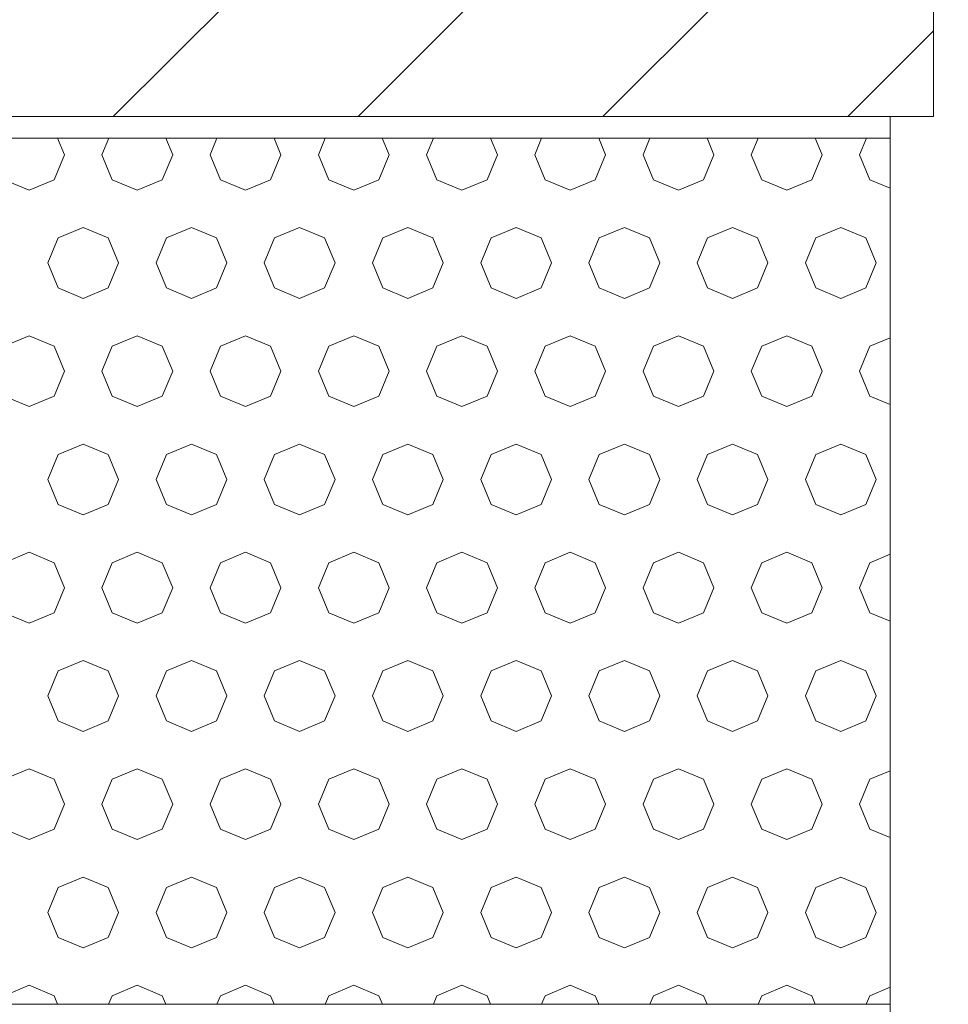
# Model space of a CAD drawing. Header units: millimetres. Extents: x 52659 to 1698020, y -10054 to 104697.
# Tile 84 of 256: x 177901 to 178330, y 13998 to 14453. Entities that reach past the tile are written whole.
import ezdxf

# ---------------------------------------------------------------- set-up
doc = ezdxf.new("R2010")
doc.units = ezdxf.units.MM
doc.header["$MEASUREMENT"] = 0
for name, color, linetype in [('02-04 BRISES SOLEIL FONCEES', 7, 'Continuous'), ('02-04 CASSETTES FONCEES', 7, 'Continuous'), ('02-04 Mur.Construction', 7, 'Continuous'), ('05-02 Cotation 200ème 100ème.Cotations', 7, 'Continuous')]:
    doc.layers.add(name, color=color, linetype=linetype)
doc.styles.add('STYLE_GENERE_3', font='ARIALN.TTF')
doc.dimstyles.new('STYLE_GENERE__1', dxfattribs={"dimtxt": 200, "dimasz": 95, "dimexe": 0.18, "dimexo": 100, "dimgap": 0, "dimtad": 0, "dimlfac": 0.001, "dimzin": 0, "dimdsep": 46, "dimtxsty": 'STYLE_GENERE_3', "dimblk": 'ARROWHEAD_6', "dimblk1": 'ARROWHEAD_6', "dimblk2": 'ARROWHEAD_6', "dimcen": 0.09, "dimclrd": 7, "dimclre": 7, "dimclrt": 7, "dimazin": 0, "dimtfac": 1, "dimtdec": 4, "dimtmove": 2, "dimatfit": 3, "dimfxl": 1, "dimtolj": 1, "dimtzin": 0, "dimarcsym": 0})
doc.dimstyles.new('STYLE_GENERE__2', dxfattribs={"dimtxt": 200, "dimasz": 95, "dimexe": 0.18, "dimexo": 100, "dimgap": 0, "dimtad": 0, "dimlfac": 0.001, "dimzin": 0, "dimdsep": 46, "dimtxsty": 'STYLE_GENERE_3', "dimblk": 'ARROWHEAD_6', "dimblk1": 'ARROWHEAD_6', "dimblk2": 'ARROWHEAD_6', "dimcen": 0.09, "dimclrd": 7, "dimclre": 7, "dimclrt": 7, "dimazin": 0, "dimtfac": 1, "dimtdec": 4, "dimtmove": 0, "dimatfit": 3, "dimfxl": 1, "dimtolj": 1, "dimtzin": 0, "dimarcsym": 0})

# ---------------------------------------------------------------- blocks, each defined once
blk = doc.blocks.new('Élément de coupe_226_1', base_point=(131932.67, 5158.07))
at = {"layer": '02-04 Mur.Construction', "color": 7, "linetype": 'Continuous', "lineweight": 9}
blk.add_line((178302.67, 14408.07), (178302.67, 13145.96), dxfattribs=at)
blk = doc.blocks.new('*X324', base_point=(131932.67, 5158.07))
at = {"layer": '02-04 BRISES SOLEIL FONCEES', "color": 7, "linetype": 'Continuous', "lineweight": 5}
for p, q in [((177921.21, 14390.46), (177918.06, 14398.07)), ((177941.66, 14398.07), (177938.51, 14390.46)), ((177971.21, 14390.46), (177968.06, 14398.07)), ((177991.66, 14398.07), (177988.51, 14390.46)), ((178021.21, 14390.46), (178018.06, 14398.07)), ((178041.66, 14398.07), (178038.51, 14390.46)), ((178071.21, 14390.46), (178068.06, 14398.07)), ((178091.66, 14398.07), (178088.51, 14390.46)), ((178121.21, 14390.46), (178118.06, 14398.07)), ((178141.66, 14398.07), (178138.51, 14390.46)), ((178171.21, 14390.46), (178168.06, 14398.07)), ((178191.66, 14398.07), (178188.51, 14390.46)), ((178221.21, 14390.46), (178218.06, 14398.07)), ((178241.66, 14398.07), (178238.51, 14390.46)), ((178271.21, 14390.46), (178268.06, 14398.07)), ((178291.66, 14398.07), (178288.51, 14390.46)), ((177916.42, 14378.9), (177921.21, 14390.46)), ((177938.51, 14390.46), (177943.3, 14378.9)), ((177966.42, 14378.9), (177971.21, 14390.46)), ((177988.51, 14390.46), (177993.3, 14378.9)), ((178016.42, 14378.9), (178021.21, 14390.46)), ((178038.51, 14390.46), (178043.3, 14378.9)), ((178066.42, 14378.9), (178071.21, 14390.46)), ((178088.51, 14390.46), (178093.3, 14378.9)), ((178116.42, 14378.9), (178121.21, 14390.46)), ((178138.51, 14390.46), (178143.3, 14378.9)), ((178166.42, 14378.9), (178171.21, 14390.46)), ((178188.51, 14390.46), (178193.3, 14378.9)), ((178216.42, 14378.9), (178221.21, 14390.46)), ((178238.51, 14390.46), (178243.3, 14378.9)), ((178266.42, 14378.9), (178271.21, 14390.46)), ((178288.51, 14390.46), (178293.3, 14378.9)), ((177893.3, 14378.9), (177904.86, 14374.11)), ((177904.86, 14374.11), (177916.42, 14378.9)), ((177943.3, 14378.9), (177954.86, 14374.11)), ((177954.86, 14374.11), (177966.42, 14378.9)), ((177993.3, 14378.9), (178004.86, 14374.11)), ((178004.86, 14374.11), (178016.42, 14378.9)), ((178043.3, 14378.9), (178054.86, 14374.11)), ((178054.86, 14374.11), (178066.42, 14378.9)), ((178093.3, 14378.9), (178104.86, 14374.11)), ((178104.86, 14374.11), (178116.42, 14378.9)), ((178143.3, 14378.9), (178154.86, 14374.11)), ((178154.86, 14374.11), (178166.42, 14378.9)), ((178193.3, 14378.9), (178204.86, 14374.11)), ((178204.86, 14374.11), (178216.42, 14378.9)), ((178243.3, 14378.9), (178254.86, 14374.11)), ((178254.86, 14374.11), (178266.42, 14378.9)), ((178293.3, 14378.9), (178302.67, 14375.01)), ((177929.86, 14356.81), (177918.3, 14352.02)), ((177941.42, 14352.02), (177929.86, 14356.81)), ((177979.86, 14356.81), (177968.3, 14352.02)), ((177991.42, 14352.02), (177979.86, 14356.81)), ((178029.86, 14356.81), (178018.3, 14352.02)), ((178041.42, 14352.02), (178029.86, 14356.81)), ((178079.86, 14356.81), (178068.3, 14352.02)), ((178091.42, 14352.02), (178079.86, 14356.81)), ((178129.86, 14356.81), (178118.3, 14352.02)), ((178141.42, 14352.02), (178129.86, 14356.81)), ((178179.86, 14356.81), (178168.3, 14352.02)), ((178191.42, 14352.02), (178179.86, 14356.81)), ((178229.86, 14356.81), (178218.3, 14352.02)), ((178241.42, 14352.02), (178229.86, 14356.81)), ((178279.86, 14356.81), (178268.3, 14352.02)), ((178291.42, 14352.02), (178279.86, 14356.81)), ((177918.3, 14352.02), (177913.51, 14340.46)), ((177946.21, 14340.46), (177941.42, 14352.02)), ((177968.3, 14352.02), (177963.51, 14340.46)), ((177996.21, 14340.46), (177991.42, 14352.02)), ((178018.3, 14352.02), (178013.51, 14340.46)), ((178046.21, 14340.46), (178041.42, 14352.02)), ((178068.3, 14352.02), (178063.51, 14340.46)), ((178096.21, 14340.46), (178091.42, 14352.02)), ((178118.3, 14352.02), (178113.51, 14340.46)), ((178146.21, 14340.46), (178141.42, 14352.02)), ((178168.3, 14352.02), (178163.51, 14340.46)), ((178196.21, 14340.46), (178191.42, 14352.02)), ((178218.3, 14352.02), (178213.51, 14340.46)), ((178246.21, 14340.46), (178241.42, 14352.02)), ((178268.3, 14352.02), (178263.51, 14340.46)), ((178296.21, 14340.46), (178291.42, 14352.02)), ((177913.51, 14340.46), (177918.3, 14328.9)), ((177941.42, 14328.9), (177946.21, 14340.46)), ((177963.51, 14340.46), (177968.3, 14328.9)), ((177991.42, 14328.9), (177996.21, 14340.46)), ((178013.51, 14340.46), (178018.3, 14328.9)), ((178041.42, 14328.9), (178046.21, 14340.46)), ((178063.51, 14340.46), (178068.3, 14328.9)), ((178091.42, 14328.9), (178096.21, 14340.46)), ((178113.51, 14340.46), (178118.3, 14328.9)), ((178141.42, 14328.9), (178146.21, 14340.46)), ((178163.51, 14340.46), (178168.3, 14328.9)), ((178191.42, 14328.9), (178196.21, 14340.46)), ((178213.51, 14340.46), (178218.3, 14328.9)), ((178241.42, 14328.9), (178246.21, 14340.46)), ((178263.51, 14340.46), (178268.3, 14328.9)), ((178291.42, 14328.9), (178296.21, 14340.46)), ((177918.3, 14328.9), (177929.86, 14324.11)), ((177929.86, 14324.11), (177941.42, 14328.9)), ((177968.3, 14328.9), (177979.86, 14324.11)), ((177979.86, 14324.11), (177991.42, 14328.9)), ((178018.3, 14328.9), (178029.86, 14324.11)), ((178029.86, 14324.11), (178041.42, 14328.9)), ((178068.3, 14328.9), (178079.86, 14324.11)), ((178079.86, 14324.11), (178091.42, 14328.9)), ((178118.3, 14328.9), (178129.86, 14324.11)), ((178129.86, 14324.11), (178141.42, 14328.9)), ((178168.3, 14328.9), (178179.86, 14324.11)), ((178179.86, 14324.11), (178191.42, 14328.9)), ((178218.3, 14328.9), (178229.86, 14324.11)), ((178229.86, 14324.11), (178241.42, 14328.9)), ((178268.3, 14328.9), (178279.86, 14324.11)), ((178279.86, 14324.11), (178291.42, 14328.9)), ((177904.86, 14306.81), (177893.3, 14302.02)), ((177916.42, 14302.02), (177904.86, 14306.81)), ((177954.86, 14306.81), (177943.3, 14302.02)), ((177966.42, 14302.02), (177954.86, 14306.81)), ((178004.86, 14306.81), (177993.3, 14302.02)), ((178016.42, 14302.02), (178004.86, 14306.81)), ((178054.86, 14306.81), (178043.3, 14302.02)), ((178066.42, 14302.02), (178054.86, 14306.81)), ((178104.86, 14306.81), (178093.3, 14302.02)), ((178116.42, 14302.02), (178104.86, 14306.81)), ((178154.86, 14306.81), (178143.3, 14302.02)), ((178166.42, 14302.02), (178154.86, 14306.81)), ((178204.86, 14306.81), (178193.3, 14302.02)), ((178216.42, 14302.02), (178204.86, 14306.81)), ((178254.86, 14306.81), (178243.3, 14302.02)), ((178266.42, 14302.02), (178254.86, 14306.81)), ((178302.67, 14305.9), (178293.3, 14302.02)), ((177921.21, 14290.46), (177916.42, 14302.02)), ((177943.3, 14302.02), (177938.51, 14290.46)), ((177971.21, 14290.46), (177966.42, 14302.02)), ((177993.3, 14302.02), (177988.51, 14290.46)), ((178021.21, 14290.46), (178016.42, 14302.02)), ((178043.3, 14302.02), (178038.51, 14290.46)), ((178071.21, 14290.46), (178066.42, 14302.02)), ((178093.3, 14302.02), (178088.51, 14290.46)), ((178121.21, 14290.46), (178116.42, 14302.02)), ((178143.3, 14302.02), (178138.51, 14290.46)), ((178171.21, 14290.46), (178166.42, 14302.02)), ((178193.3, 14302.02), (178188.51, 14290.46)), ((178221.21, 14290.46), (178216.42, 14302.02)), ((178243.3, 14302.02), (178238.51, 14290.46)), ((178271.21, 14290.46), (178266.42, 14302.02)), ((178293.3, 14302.02), (178288.51, 14290.46)), ((177916.42, 14278.9), (177921.21, 14290.46)), ((177938.51, 14290.46), (177943.3, 14278.9)), ((177966.42, 14278.9), (177971.21, 14290.46)), ((177988.51, 14290.46), (177993.3, 14278.9)), ((178016.42, 14278.9), (178021.21, 14290.46)), ((178038.51, 14290.46), (178043.3, 14278.9)), ((178066.42, 14278.9), (178071.21, 14290.46)), ((178088.51, 14290.46), (178093.3, 14278.9)), ((178116.42, 14278.9), (178121.21, 14290.46)), ((178138.51, 14290.46), (178143.3, 14278.9)), ((178166.42, 14278.9), (178171.21, 14290.46)), ((178188.51, 14290.46), (178193.3, 14278.9)), ((178216.42, 14278.9), (178221.21, 14290.46)), ((178238.51, 14290.46), (178243.3, 14278.9)), ((178266.42, 14278.9), (178271.21, 14290.46)), ((178288.51, 14290.46), (178293.3, 14278.9)), ((177893.3, 14278.9), (177904.86, 14274.11)), ((177904.86, 14274.11), (177916.42, 14278.9)), ((177943.3, 14278.9), (177954.86, 14274.11)), ((177954.86, 14274.11), (177966.42, 14278.9)), ((177993.3, 14278.9), (178004.86, 14274.11)), ((178004.86, 14274.11), (178016.42, 14278.9)), ((178043.3, 14278.9), (178054.86, 14274.11)), ((178054.86, 14274.11), (178066.42, 14278.9)), ((178093.3, 14278.9), (178104.86, 14274.11)), ((178104.86, 14274.11), (178116.42, 14278.9)), ((178143.3, 14278.9), (178154.86, 14274.11)), ((178154.86, 14274.11), (178166.42, 14278.9)), ((178193.3, 14278.9), (178204.86, 14274.11)), ((178204.86, 14274.11), (178216.42, 14278.9)), ((178243.3, 14278.9), (178254.86, 14274.11)), ((178254.86, 14274.11), (178266.42, 14278.9)), ((178293.3, 14278.9), (178302.67, 14275.01)), ((177929.86, 14256.81), (177918.3, 14252.02)), ((177941.42, 14252.02), (177929.86, 14256.81)), ((177979.86, 14256.81), (177968.3, 14252.02)), ((177991.42, 14252.02), (177979.86, 14256.81)), ((178029.86, 14256.81), (178018.3, 14252.02)), ((178041.42, 14252.02), (178029.86, 14256.81)), ((178079.86, 14256.81), (178068.3, 14252.02)), ((178091.42, 14252.02), (178079.86, 14256.81)), ((178129.86, 14256.81), (178118.3, 14252.02)), ((178141.42, 14252.02), (178129.86, 14256.81)), ((178179.86, 14256.81), (178168.3, 14252.02)), ((178191.42, 14252.02), (178179.86, 14256.81)), ((178229.86, 14256.81), (178218.3, 14252.02)), ((178241.42, 14252.02), (178229.86, 14256.81)), ((178279.86, 14256.81), (178268.3, 14252.02)), ((178291.42, 14252.02), (178279.86, 14256.81)), ((177918.3, 14252.02), (177913.51, 14240.46)), ((177946.21, 14240.46), (177941.42, 14252.02)), ((177968.3, 14252.02), (177963.51, 14240.46)), ((177996.21, 14240.46), (177991.42, 14252.02)), ((178018.3, 14252.02), (178013.51, 14240.46)), ((178046.21, 14240.46), (178041.42, 14252.02)), ((178068.3, 14252.02), (178063.51, 14240.46)), ((178096.21, 14240.46), (178091.42, 14252.02)), ((178118.3, 14252.02), (178113.51, 14240.46)), ((178146.21, 14240.46), (178141.42, 14252.02)), ((178168.3, 14252.02), (178163.51, 14240.46)), ((178196.21, 14240.46), (178191.42, 14252.02)), ((178218.3, 14252.02), (178213.51, 14240.46)), ((178246.21, 14240.46), (178241.42, 14252.02)), ((178268.3, 14252.02), (178263.51, 14240.46)), ((178296.21, 14240.46), (178291.42, 14252.02)), ((177913.51, 14240.46), (177918.3, 14228.9)), ((177941.42, 14228.9), (177946.21, 14240.46)), ((177963.51, 14240.46), (177968.3, 14228.9)), ((177991.42, 14228.9), (177996.21, 14240.46)), ((178013.51, 14240.46), (178018.3, 14228.9)), ((178041.42, 14228.9), (178046.21, 14240.46)), ((178063.51, 14240.46), (178068.3, 14228.9)), ((178091.42, 14228.9), (178096.21, 14240.46)), ((178113.51, 14240.46), (178118.3, 14228.9)), ((178141.42, 14228.9), (178146.21, 14240.46)), ((178163.51, 14240.46), (178168.3, 14228.9)), ((178191.42, 14228.9), (178196.21, 14240.46)), ((178213.51, 14240.46), (178218.3, 14228.9)), ((178241.42, 14228.9), (178246.21, 14240.46)), ((178263.51, 14240.46), (178268.3, 14228.9)), ((178291.42, 14228.9), (178296.21, 14240.46)), ((177918.3, 14228.9), (177929.86, 14224.11)), ((177929.86, 14224.11), (177941.42, 14228.9)), ((177968.3, 14228.9), (177979.86, 14224.11)), ((177979.86, 14224.11), (177991.42, 14228.9)), ((178018.3, 14228.9), (178029.86, 14224.11)), ((178029.86, 14224.11), (178041.42, 14228.9)), ((178068.3, 14228.9), (178079.86, 14224.11)), ((178079.86, 14224.11), (178091.42, 14228.9)), ((178118.3, 14228.9), (178129.86, 14224.11)), ((178129.86, 14224.11), (178141.42, 14228.9)), ((178168.3, 14228.9), (178179.86, 14224.11)), ((178179.86, 14224.11), (178191.42, 14228.9)), ((178218.3, 14228.9), (178229.86, 14224.11)), ((178229.86, 14224.11), (178241.42, 14228.9)), ((178268.3, 14228.9), (178279.86, 14224.11)), ((178279.86, 14224.11), (178291.42, 14228.9)), ((177904.86, 14206.81), (177893.3, 14202.02)), ((177916.42, 14202.02), (177904.86, 14206.81)), ((177954.86, 14206.81), (177943.3, 14202.02)), ((177966.42, 14202.02), (177954.86, 14206.81)), ((178004.86, 14206.81), (177993.3, 14202.02)), ((178016.42, 14202.02), (178004.86, 14206.81)), ((178054.86, 14206.81), (178043.3, 14202.02)), ((178066.42, 14202.02), (178054.86, 14206.81)), ((178104.86, 14206.81), (178093.3, 14202.02)), ((178116.42, 14202.02), (178104.86, 14206.81)), ((178154.86, 14206.81), (178143.3, 14202.02)), ((178166.42, 14202.02), (178154.86, 14206.81)), ((178204.86, 14206.81), (178193.3, 14202.02)), ((178216.42, 14202.02), (178204.86, 14206.81)), ((178254.86, 14206.81), (178243.3, 14202.02)), ((178266.42, 14202.02), (178254.86, 14206.81)), ((178302.67, 14205.9), (178293.3, 14202.02)), ((177921.21, 14190.46), (177916.42, 14202.02)), ((177943.3, 14202.02), (177938.51, 14190.46)), ((177971.21, 14190.46), (177966.42, 14202.02)), ((177993.3, 14202.02), (177988.51, 14190.46)), ((178021.21, 14190.46), (178016.42, 14202.02)), ((178043.3, 14202.02), (178038.51, 14190.46)), ((178071.21, 14190.46), (178066.42, 14202.02)), ((178093.3, 14202.02), (178088.51, 14190.46)), ((178121.21, 14190.46), (178116.42, 14202.02)), ((178143.3, 14202.02), (178138.51, 14190.46)), ((178171.21, 14190.46), (178166.42, 14202.02)), ((178193.3, 14202.02), (178188.51, 14190.46)), ((178221.21, 14190.46), (178216.42, 14202.02)), ((178243.3, 14202.02), (178238.51, 14190.46)), ((178271.21, 14190.46), (178266.42, 14202.02)), ((178293.3, 14202.02), (178288.51, 14190.46)), ((177916.42, 14178.9), (177921.21, 14190.46)), ((177938.51, 14190.46), (177943.3, 14178.9)), ((177966.42, 14178.9), (177971.21, 14190.46)), ((177988.51, 14190.46), (177993.3, 14178.9)), ((178016.42, 14178.9), (178021.21, 14190.46)), ((178038.51, 14190.46), (178043.3, 14178.9)), ((178066.42, 14178.9), (178071.21, 14190.46)), ((178088.51, 14190.46), (178093.3, 14178.9)), ((178116.42, 14178.9), (178121.21, 14190.46)), ((178138.51, 14190.46), (178143.3, 14178.9)), ((178166.42, 14178.9), (178171.21, 14190.46)), ((178188.51, 14190.46), (178193.3, 14178.9)), ((178216.42, 14178.9), (178221.21, 14190.46)), ((178238.51, 14190.46), (178243.3, 14178.9)), ((178266.42, 14178.9), (178271.21, 14190.46)), ((178288.51, 14190.46), (178293.3, 14178.9)), ((177893.3, 14178.9), (177904.86, 14174.11)), ((177904.86, 14174.11), (177916.42, 14178.9)), ((177943.3, 14178.9), (177954.86, 14174.11)), ((177954.86, 14174.11), (177966.42, 14178.9)), ((177993.3, 14178.9), (178004.86, 14174.11)), ((178004.86, 14174.11), (178016.42, 14178.9)), ((178043.3, 14178.9), (178054.86, 14174.11)), ((178054.86, 14174.11), (178066.42, 14178.9)), ((178093.3, 14178.9), (178104.86, 14174.11)), ((178104.86, 14174.11), (178116.42, 14178.9)), ((178143.3, 14178.9), (178154.86, 14174.11)), ((178154.86, 14174.11), (178166.42, 14178.9)), ((178193.3, 14178.9), (178204.86, 14174.11)), ((178204.86, 14174.11), (178216.42, 14178.9)), ((178243.3, 14178.9), (178254.86, 14174.11)), ((178254.86, 14174.11), (178266.42, 14178.9)), ((178293.3, 14178.9), (178302.67, 14175.01)), ((177929.86, 14156.81), (177918.3, 14152.02)), ((177941.42, 14152.02), (177929.86, 14156.81)), ((177979.86, 14156.81), (177968.3, 14152.02)), ((177991.42, 14152.02), (177979.86, 14156.81)), ((178029.86, 14156.81), (178018.3, 14152.02)), ((178041.42, 14152.02), (178029.86, 14156.81)), ((178079.86, 14156.81), (178068.3, 14152.02)), ((178091.42, 14152.02), (178079.86, 14156.81)), ((178129.86, 14156.81), (178118.3, 14152.02)), ((178141.42, 14152.02), (178129.86, 14156.81)), ((178179.86, 14156.81), (178168.3, 14152.02)), ((178191.42, 14152.02), (178179.86, 14156.81)), ((178229.86, 14156.81), (178218.3, 14152.02)), ((178241.42, 14152.02), (178229.86, 14156.81)), ((178279.86, 14156.81), (178268.3, 14152.02)), ((178291.42, 14152.02), (178279.86, 14156.81)), ((177918.3, 14152.02), (177913.51, 14140.46)), ((177946.21, 14140.46), (177941.42, 14152.02)), ((177968.3, 14152.02), (177963.51, 14140.46)), ((177996.21, 14140.46), (177991.42, 14152.02)), ((178018.3, 14152.02), (178013.51, 14140.46)), ((178046.21, 14140.46), (178041.42, 14152.02)), ((178068.3, 14152.02), (178063.51, 14140.46)), ((178096.21, 14140.46), (178091.42, 14152.02)), ((178118.3, 14152.02), (178113.51, 14140.46)), ((178146.21, 14140.46), (178141.42, 14152.02)), ((178168.3, 14152.02), (178163.51, 14140.46)), ((178196.21, 14140.46), (178191.42, 14152.02)), ((178218.3, 14152.02), (178213.51, 14140.46)), ((178246.21, 14140.46), (178241.42, 14152.02)), ((178268.3, 14152.02), (178263.51, 14140.46)), ((178296.21, 14140.46), (178291.42, 14152.02)), ((177913.51, 14140.46), (177918.3, 14128.9)), ((177941.42, 14128.9), (177946.21, 14140.46)), ((177963.51, 14140.46), (177968.3, 14128.9)), ((177991.42, 14128.9), (177996.21, 14140.46)), ((178013.51, 14140.46), (178018.3, 14128.9)), ((178041.42, 14128.9), (178046.21, 14140.46)), ((178063.51, 14140.46), (178068.3, 14128.9)), ((178091.42, 14128.9), (178096.21, 14140.46)), ((178113.51, 14140.46), (178118.3, 14128.9)), ((178141.42, 14128.9), (178146.21, 14140.46)), ((178163.51, 14140.46), (178168.3, 14128.9)), ((178191.42, 14128.9), (178196.21, 14140.46)), ((178213.51, 14140.46), (178218.3, 14128.9)), ((178241.42, 14128.9), (178246.21, 14140.46)), ((178263.51, 14140.46), (178268.3, 14128.9)), ((178291.42, 14128.9), (178296.21, 14140.46)), ((177918.3, 14128.9), (177929.86, 14124.11)), ((177929.86, 14124.11), (177941.42, 14128.9)), ((177968.3, 14128.9), (177979.86, 14124.11)), ((177979.86, 14124.11), (177991.42, 14128.9)), ((178018.3, 14128.9), (178029.86, 14124.11)), ((178029.86, 14124.11), (178041.42, 14128.9)), ((178068.3, 14128.9), (178079.86, 14124.11)), ((178079.86, 14124.11), (178091.42, 14128.9)), ((178118.3, 14128.9), (178129.86, 14124.11)), ((178129.86, 14124.11), (178141.42, 14128.9)), ((178168.3, 14128.9), (178179.86, 14124.11)), ((178179.86, 14124.11), (178191.42, 14128.9)), ((178218.3, 14128.9), (178229.86, 14124.11)), ((178229.86, 14124.11), (178241.42, 14128.9)), ((178268.3, 14128.9), (178279.86, 14124.11)), ((178279.86, 14124.11), (178291.42, 14128.9)), ((177904.86, 14106.81), (177893.3, 14102.02)), ((177916.42, 14102.02), (177904.86, 14106.81)), ((177954.86, 14106.81), (177943.3, 14102.02)), ((177966.42, 14102.02), (177954.86, 14106.81)), ((178004.86, 14106.81), (177993.3, 14102.02)), ((178016.42, 14102.02), (178004.86, 14106.81)), ((178054.86, 14106.81), (178043.3, 14102.02)), ((178066.42, 14102.02), (178054.86, 14106.81)), ((178104.86, 14106.81), (178093.3, 14102.02)), ((178116.42, 14102.02), (178104.86, 14106.81)), ((178154.86, 14106.81), (178143.3, 14102.02)), ((178166.42, 14102.02), (178154.86, 14106.81)), ((178204.86, 14106.81), (178193.3, 14102.02)), ((178216.42, 14102.02), (178204.86, 14106.81)), ((178254.86, 14106.81), (178243.3, 14102.02)), ((178266.42, 14102.02), (178254.86, 14106.81)), ((178302.67, 14105.9), (178293.3, 14102.02)), ((177921.21, 14090.46), (177916.42, 14102.02)), ((177943.3, 14102.02), (177938.51, 14090.46)), ((177971.21, 14090.46), (177966.42, 14102.02)), ((177993.3, 14102.02), (177988.51, 14090.46)), ((178021.21, 14090.46), (178016.42, 14102.02)), ((178043.3, 14102.02), (178038.51, 14090.46)), ((178071.21, 14090.46), (178066.42, 14102.02)), ((178093.3, 14102.02), (178088.51, 14090.46)), ((178121.21, 14090.46), (178116.42, 14102.02)), ((178143.3, 14102.02), (178138.51, 14090.46)), ((178171.21, 14090.46), (178166.42, 14102.02)), ((178193.3, 14102.02), (178188.51, 14090.46)), ((178221.21, 14090.46), (178216.42, 14102.02)), ((178243.3, 14102.02), (178238.51, 14090.46)), ((178271.21, 14090.46), (178266.42, 14102.02)), ((178293.3, 14102.02), (178288.51, 14090.46)), ((177916.42, 14078.9), (177921.21, 14090.46)), ((177938.51, 14090.46), (177943.3, 14078.9)), ((177966.42, 14078.9), (177971.21, 14090.46)), ((177988.51, 14090.46), (177993.3, 14078.9)), ((178016.42, 14078.9), (178021.21, 14090.46)), ((178038.51, 14090.46), (178043.3, 14078.9)), ((178066.42, 14078.9), (178071.21, 14090.46)), ((178088.51, 14090.46), (178093.3, 14078.9)), ((178116.42, 14078.9), (178121.21, 14090.46)), ((178138.51, 14090.46), (178143.3, 14078.9)), ((178166.42, 14078.9), (178171.21, 14090.46)), ((178188.51, 14090.46), (178193.3, 14078.9)), ((178216.42, 14078.9), (178221.21, 14090.46)), ((178238.51, 14090.46), (178243.3, 14078.9)), ((178266.42, 14078.9), (178271.21, 14090.46)), ((178288.51, 14090.46), (178293.3, 14078.9)), ((177893.3, 14078.9), (177904.86, 14074.11)), ((177904.86, 14074.11), (177916.42, 14078.9)), ((177943.3, 14078.9), (177954.86, 14074.11)), ((177954.86, 14074.11), (177966.42, 14078.9)), ((177993.3, 14078.9), (178004.86, 14074.11)), ((178004.86, 14074.11), (178016.42, 14078.9)), ((178043.3, 14078.9), (178054.86, 14074.11)), ((178054.86, 14074.11), (178066.42, 14078.9)), ((178093.3, 14078.9), (178104.86, 14074.11)), ((178104.86, 14074.11), (178116.42, 14078.9)), ((178143.3, 14078.9), (178154.86, 14074.11)), ((178154.86, 14074.11), (178166.42, 14078.9)), ((178193.3, 14078.9), (178204.86, 14074.11)), ((178204.86, 14074.11), (178216.42, 14078.9)), ((178243.3, 14078.9), (178254.86, 14074.11)), ((178254.86, 14074.11), (178266.42, 14078.9)), ((178293.3, 14078.9), (178302.67, 14075.01)), ((177929.86, 14056.81), (177918.3, 14052.02)), ((177941.42, 14052.02), (177929.86, 14056.81)), ((177979.86, 14056.81), (177968.3, 14052.02)), ((177991.42, 14052.02), (177979.86, 14056.81)), ((178029.86, 14056.81), (178018.3, 14052.02)), ((178041.42, 14052.02), (178029.86, 14056.81)), ((178079.86, 14056.81), (178068.3, 14052.02)), ((178091.42, 14052.02), (178079.86, 14056.81)), ((178129.86, 14056.81), (178118.3, 14052.02)), ((178141.42, 14052.02), (178129.86, 14056.81)), ((178179.86, 14056.81), (178168.3, 14052.02)), ((178191.42, 14052.02), (178179.86, 14056.81)), ((178229.86, 14056.81), (178218.3, 14052.02)), ((178241.42, 14052.02), (178229.86, 14056.81)), ((178279.86, 14056.81), (178268.3, 14052.02)), ((178291.42, 14052.02), (178279.86, 14056.81)), ((177918.3, 14052.02), (177913.51, 14040.46)), ((177946.21, 14040.46), (177941.42, 14052.02)), ((177968.3, 14052.02), (177963.51, 14040.46)), ((177996.21, 14040.46), (177991.42, 14052.02)), ((178018.3, 14052.02), (178013.51, 14040.46)), ((178046.21, 14040.46), (178041.42, 14052.02)), ((178068.3, 14052.02), (178063.51, 14040.46)), ((178096.21, 14040.46), (178091.42, 14052.02)), ((178118.3, 14052.02), (178113.51, 14040.46)), ((178146.21, 14040.46), (178141.42, 14052.02)), ((178168.3, 14052.02), (178163.51, 14040.46)), ((178196.21, 14040.46), (178191.42, 14052.02)), ((178218.3, 14052.02), (178213.51, 14040.46)), ((178246.21, 14040.46), (178241.42, 14052.02)), ((178268.3, 14052.02), (178263.51, 14040.46)), ((178296.21, 14040.46), (178291.42, 14052.02)), ((177913.51, 14040.46), (177918.3, 14028.9)), ((177941.42, 14028.9), (177946.21, 14040.46)), ((177963.51, 14040.46), (177968.3, 14028.9)), ((177991.42, 14028.9), (177996.21, 14040.46)), ((178013.51, 14040.46), (178018.3, 14028.9)), ((178041.42, 14028.9), (178046.21, 14040.46)), ((178063.51, 14040.46), (178068.3, 14028.9)), ((178091.42, 14028.9), (178096.21, 14040.46)), ((178113.51, 14040.46), (178118.3, 14028.9)), ((178141.42, 14028.9), (178146.21, 14040.46)), ((178163.51, 14040.46), (178168.3, 14028.9)), ((178191.42, 14028.9), (178196.21, 14040.46)), ((178213.51, 14040.46), (178218.3, 14028.9)), ((178241.42, 14028.9), (178246.21, 14040.46)), ((178263.51, 14040.46), (178268.3, 14028.9)), ((178291.42, 14028.9), (178296.21, 14040.46)), ((177918.3, 14028.9), (177929.86, 14024.11)), ((177929.86, 14024.11), (177941.42, 14028.9)), ((177968.3, 14028.9), (177979.86, 14024.11)), ((177979.86, 14024.11), (177991.42, 14028.9)), ((178018.3, 14028.9), (178029.86, 14024.11)), ((178029.86, 14024.11), (178041.42, 14028.9)), ((178068.3, 14028.9), (178079.86, 14024.11)), ((178079.86, 14024.11), (178091.42, 14028.9)), ((178118.3, 14028.9), (178129.86, 14024.11)), ((178129.86, 14024.11), (178141.42, 14028.9)), ((178168.3, 14028.9), (178179.86, 14024.11)), ((178179.86, 14024.11), (178191.42, 14028.9)), ((178218.3, 14028.9), (178229.86, 14024.11)), ((178229.86, 14024.11), (178241.42, 14028.9)), ((178268.3, 14028.9), (178279.86, 14024.11)), ((178279.86, 14024.11), (178291.42, 14028.9)), ((177904.86, 14006.81), (177893.3, 14002.02)), ((177916.42, 14002.02), (177904.86, 14006.81)), ((177954.86, 14006.81), (177943.3, 14002.02)), ((177966.42, 14002.02), (177954.86, 14006.81)), ((178004.86, 14006.81), (177993.3, 14002.02)), ((178016.42, 14002.02), (178004.86, 14006.81)), ((178054.86, 14006.81), (178043.3, 14002.02)), ((178066.42, 14002.02), (178054.86, 14006.81)), ((178104.86, 14006.81), (178093.3, 14002.02)), ((178116.42, 14002.02), (178104.86, 14006.81)), ((178154.86, 14006.81), (178143.3, 14002.02)), ((178166.42, 14002.02), (178154.86, 14006.81)), ((178204.86, 14006.81), (178193.3, 14002.02)), ((178216.42, 14002.02), (178204.86, 14006.81)), ((178254.86, 14006.81), (178243.3, 14002.02)), ((178266.42, 14002.02), (178254.86, 14006.81)), ((178302.67, 14005.9), (178293.3, 14002.02)), ((177918.08, 13998.03), (177916.42, 14002.02)), ((177943.3, 14002.02), (177941.64, 13998.03)), ((177968.08, 13998.03), (177966.42, 14002.02)), ((177993.3, 14002.02), (177991.64, 13998.03)), ((178018.08, 13998.03), (178016.42, 14002.02)), ((178043.3, 14002.02), (178041.64, 13998.03)), ((178068.08, 13998.03), (178066.42, 14002.02)), ((178093.3, 14002.02), (178091.64, 13998.03)), ((178118.08, 13998.03), (178116.42, 14002.02)), ((178143.3, 14002.02), (178141.64, 13998.03)), ((178168.08, 13998.03), (178166.42, 14002.02)), ((178193.3, 14002.02), (178191.64, 13998.03)), ((178218.08, 13998.03), (178216.42, 14002.02)), ((178243.3, 14002.02), (178241.64, 13998.03)), ((178268.08, 13998.03), (178266.42, 14002.02)), ((178293.3, 14002.02), (178291.64, 13998.03))]:
    blk.add_line(p, q, dxfattribs=at)
blk = doc.blocks.new('Élément de coupe_311_1', base_point=(131932.67, 5158.07))
at = {"layer": '02-04 BRISES SOLEIL FONCEES', "color": 7, "linetype": 'Continuous', "lineweight": 9}
for p, q in [((178302.67, 14398.07), (176544.64, 14398.07)), ((176544.64, 13998.03), (178302.67, 13998.03))]:
    blk.add_line(p, q, dxfattribs=at)
at = {"layer": '02-04 BRISES SOLEIL FONCEES', "lineweight": 0}
blk.add_blockref('*X324', (131932.67, 5158.07), dxfattribs=at)
blk = doc.blocks.new('Élément de coupe_415_1', base_point=(131932.67, 5158.07))
at = {"layer": '02-04 CASSETTES FONCEES', "color": 7, "linetype": 'Continuous', "lineweight": 9}
for p, q in [((178322.75, 14408.07), (178322.75, 14798.07)), ((177943.7, 14408.07), (178322.75, 14787.12)), ((178169.98, 14408.07), (178322.75, 14560.84)), ((178056.84, 14408.07), (178114.97, 14466.2)), ((178283.12, 14408.07), (178322.75, 14447.71)), ((176544.64, 14408.07), (178322.75, 14408.07))]:
    blk.add_line(p, q, dxfattribs=at)
blk = doc.blocks.new('*D744', base_point=(131932.67, 5158.07))
at = {"layer": '05-02 Cotation 200ème 100ème.Cotations', "color": 7, "linetype": 'Continuous', "lineweight": 25, "transparency": 16777216}
for p, q in [((165280.71, 14458.07), (165380.71, 14358.07)), ((165280.71, 11412.6), (165380.71, 11312.6))]:
    blk.add_line(p, q, dxfattribs=at)
at = {"layer": '05-02 Cotation 200ème 100ème.Cotations', "color": 7, "linetype": 'Continuous', "lineweight": 13, "transparency": 16777216}
for p, q in [((165424.46, 14408.07), (165236.96, 14408.07)), ((165330.71, 13134.21), (165330.71, 14408.07)), ((165330.71, 11362.6), (165330.71, 12636.46)), ((165424.46, 11362.6), (165236.96, 11362.6))]:
    blk.add_line(p, q, dxfattribs=at)
at = {"layer": '05-02 Cotation 200ème 100ème.Cotations', "color": 7, "lineweight": 9, "transparency": 16777216, "char_height": 200, "attachment_point": 7, "rotation": 90, "style": 'STYLE_GENERE_3'}
for s, insert in [('\\A1;0,40', (165287.85, 14381.77)), ('\\A1;3,05', (165430.71, 12661.33))]:
    blk.add_mtext(s, dxfattribs=dict(at, insert=insert))
blk = doc.blocks.new('ARROWHEAD_6')
at = {"color": 0, "linetype": 'Continuous', "lineweight": 0}
for p, q in [((-0.5, -0.5), (0.5, 0.5)), ((0, 0), (-1, 0))]:
    blk.add_line(p, q, dxfattribs=at)
blk = doc.blocks.new('*D745', base_point=(131932.67, 5158.07))
at = {"layer": '05-02 Cotation 200ème 100ème.Cotations', "color": 7, "linetype": 'Continuous', "lineweight": 25, "transparency": 16777216}
for p, q in [((165280.71, 14853.46), (165380.71, 14753.46)), ((165280.71, 14458.07), (165380.71, 14358.07))]:
    blk.add_line(p, q, dxfattribs=at)
at = {"layer": '05-02 Cotation 200ème 100ème.Cotations', "color": 7, "linetype": 'Continuous', "lineweight": 13, "transparency": 16777216}
for p, q in [((165424.46, 14803.46), (165236.96, 14803.46)), ((165330.71, 14408.07), (165330.71, 14803.46)), ((165424.46, 14408.07), (165236.96, 14408.07))]:
    blk.add_line(p, q, dxfattribs=at)
blk = doc.blocks.new('*D764', base_point=(131932.67, 5158.07))
at = {"layer": '05-02 Cotation 200ème 100ème.Cotations', "color": 7, "linetype": 'Continuous', "lineweight": 25, "transparency": 16777216}
for p, q in [((135853.9, 14458.07), (135953.9, 14358.07)), ((135853.9, 11412.6), (135953.9, 11312.6))]:
    blk.add_line(p, q, dxfattribs=at)
at = {"layer": '05-02 Cotation 200ème 100ème.Cotations', "color": 7, "linetype": 'Continuous', "lineweight": 13, "transparency": 16777216}
for p, q in [((135997.65, 14408.07), (135810.15, 14408.07)), ((135903.9, 13134.21), (135903.9, 14408.07)), ((135903.9, 11362.6), (135903.9, 12636.46)), ((135997.65, 11362.6), (135810.15, 11362.6))]:
    blk.add_line(p, q, dxfattribs=at)
at = {"layer": '05-02 Cotation 200ème 100ème.Cotations', "color": 7, "lineweight": 9, "transparency": 16777216, "char_height": 200, "attachment_point": 7, "rotation": 90, "style": 'STYLE_GENERE_3'}
for s, insert in [('\\A1;0,40', (135861.04, 14381.77)), ('\\A1;3,05', (136003.9, 12661.33))]:
    blk.add_mtext(s, dxfattribs=dict(at, insert=insert))
blk = doc.blocks.new('*D765', base_point=(131932.67, 5158.07))
at = {"layer": '05-02 Cotation 200ème 100ème.Cotations', "color": 7, "linetype": 'Continuous', "lineweight": 25, "transparency": 16777216}
for p, q in [((135853.9, 14853.46), (135953.9, 14753.46)), ((135853.9, 14458.07), (135953.9, 14358.07))]:
    blk.add_line(p, q, dxfattribs=at)
at = {"layer": '05-02 Cotation 200ème 100ème.Cotations', "color": 7, "linetype": 'Continuous', "lineweight": 13, "transparency": 16777216}
for p, q in [((135997.65, 14803.46), (135810.15, 14803.46)), ((135903.9, 14408.07), (135903.9, 14803.46)), ((135997.65, 14408.07), (135810.15, 14408.07))]:
    blk.add_line(p, q, dxfattribs=at)

msp = doc.modelspace()

# ---------------------------------------------------------------- block references
at = {"layer": '02-04 BRISES SOLEIL FONCEES', "lineweight": 0}
msp.add_blockref('Élément de coupe_311_1', (131932.668, 5158.072), dxfattribs=at)
at = {"layer": '02-04 CASSETTES FONCEES', "lineweight": 0}
msp.add_blockref('Élément de coupe_415_1', (131932.668, 5158.072), dxfattribs=at)
at = {"layer": '02-04 Mur.Construction', "lineweight": 0}
msp.add_blockref('Élément de coupe_226_1', (131932.668, 5158.072), dxfattribs=at)

# ---------------------------------------------------------------- dimensions: what is measured, and where the dimension line sits
at = {"layer": '05-02 Cotation 200ème 100ème.Cotations', "color": 7, "linetype": 'Continuous', "lineweight": 13}
for base, p1, p2, dimstyle, picture, middle in [((135903.901, 14408.072), (220897.887, 11362.595), (220602.668, 14408.072), 'STYLE_GENERE__2', '*D764', (135903.901, 12921.098)), ((165330.708, 14408.072), (220897.887, 11362.595), (220602.668, 14408.072), 'STYLE_GENERE__2', '*D744', (165330.708, 12921.098)), ((135903.901, 14803.461), (220602.668, 14408.072), (221102.731, 14803.461), 'STYLE_GENERE__1', '*D765', (135761.044, 14641.53)), ((165330.708, 14803.461), (220602.668, 14408.072), (221102.731, 14803.461), 'STYLE_GENERE__1', '*D745', (165187.851, 14641.53))]:
    dim = msp.add_linear_dim(base=base, p1=p1, p2=p2, angle=90, dimstyle=dimstyle, dxfattribs=at)
    dim.commit()
    dim.dimension.update_dxf_attribs({"geometry": picture, "text_midpoint": middle, "dimtype": 160, "text_rotation": 90})

doc.saveas('drawing.dxf')
